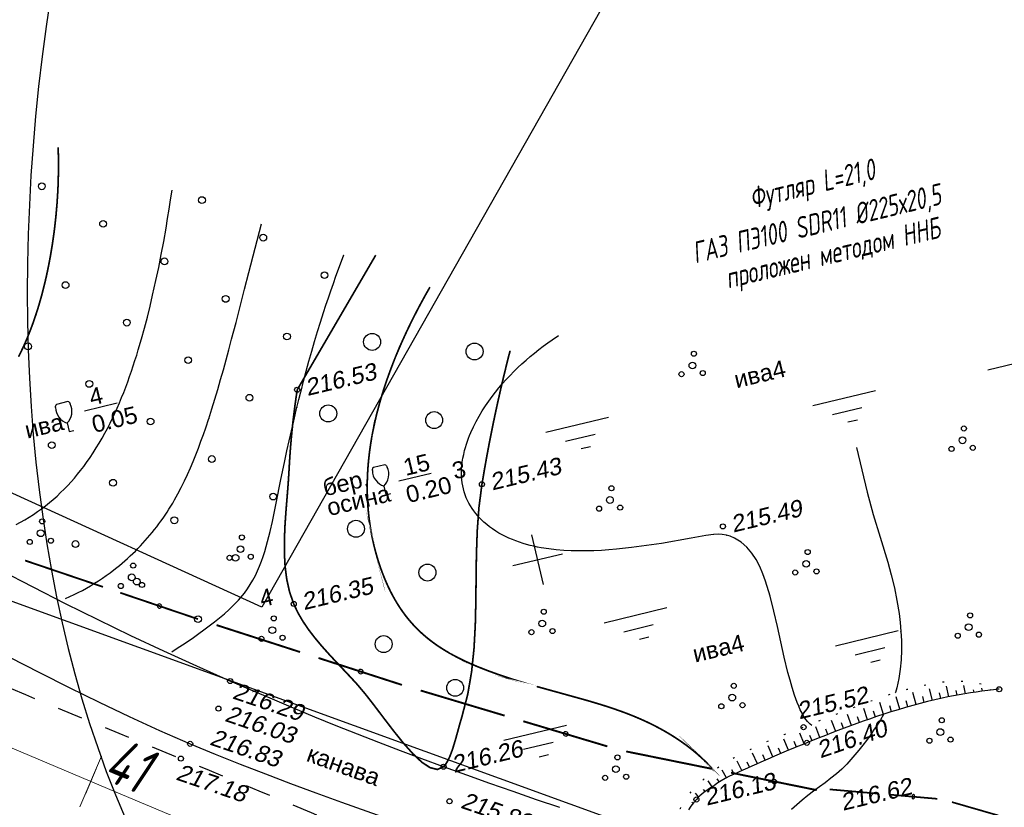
# Model space of a CAD drawing. Header units: millimetres. Extents: x -10 to 1169, y 1 to 1686.
# Tile 18 of 224: x 294 to 352, y 140 to 186. Entities that reach past the tile are written whole.
import ezdxf
from ezdxf.enums import TextEntityAlignment as Align

# ---------------------------------------------------------------- set-up
doc = ezdxf.new("R2010")
doc.units = ezdxf.units.MM
for name, pattern in [('ADOT1', [1, 0, -1]), ('AHIDDEN1', [2, 0.5, -1.5]), ('AHIDDEN2', [3, 1.5, -1.5]), ('PHANTOM2', [1.25, 0.625, -0.125, 0.125, -0.125, 0.125, -0.125])]:
    doc.linetypes.add(name, pattern=pattern)
for name, color, linetype in [('CONTURS', 7, 'Continuous'), ('COORDS', 7, 'Continuous'), ('GPR_PICK', 7, 'Continuous'), ('IZOLINES', 32, 'Continuous'), ('PDIGIT', 170, 'Continuous'), ('PICKETS', 7, 'Continuous'), ('ОБЪЕКТЫ_АВТОДОРОГ', 7, 'Continuous'), ('УЧАСТКИ', 7, 'Continuous')]:
    doc.layers.add(name, color=color, linetype=linetype)
doc.styles.add('GPR', font='isocpeui.ttf', dxfattribs={"width": 0.8})
doc.styles.get("Standard").update_dxf_attribs({"font": 'arial.ttf'})

# ---------------------------------------------------------------- blocks, each defined once
blk = doc.blocks.new('394')
at = {"layer": 'CONTURS', "color": 7, "linetype": 'Continuous'}
for centre, radius in [((0.5222157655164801, 1.348219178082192), 0.3), ((0.029840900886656, 0.0364383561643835), 0.4), ((-1.462204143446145, -0.6558904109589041), 0.3), ((0.9996701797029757, -1.111369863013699), 0.3)]:
    blk.add_circle(centre, radius, dxfattribs=at)
blk = doc.blocks.new('133')
at = {"layer": 'CONTURS', "color": 7, "linetype": 'Continuous', "const_width": 0.2}
for points in [[(-11, 0), (-2, 0)], [(0, 0), (9, 0)]]:
    blk.add_lwpolyline(points, dxfattribs=at)
at = {"layer": 'CONTURS', "color": 7, "linetype": 'Continuous', "const_width": 0.5}
blk.add_lwpolyline([(-6.791280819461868, -0.0028738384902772, 1), (-6.291280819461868, -0.0028738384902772, 1)], format="xyb", close=True, dxfattribs=at)
blk = doc.blocks.new('373')
at = {"layer": 'CONTURS'}
blk.add_circle((0, 0), 0.4, dxfattribs=at)
blk = doc.blocks.new('390_2')
at = {"layer": 'CONTURS', "color": 7}
for p, q in [((0.6991505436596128, 3.473176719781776), (-0.6905651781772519, 3.473176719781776)), ((0.0023088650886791, 1.057788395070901), (0.0023088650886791, 0.0293004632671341)), ((0.0176911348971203, -0.0024620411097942), (0.5792057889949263, -0.0024620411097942))]:
    blk.add_line(p, q, dxfattribs=at)
at = {"layer": 'CONTURS', "color": 7, "linetype": 'Continuous'}
for centre, radius, start, end in [((1.008602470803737, 2.722503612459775), 1.954260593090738, 167.2458957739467, 239.3760234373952), ((-19.93655262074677, 7.463485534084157), 19.5207581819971, 347.245895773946, 347.6983439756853), ((-0.6490946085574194, 3.257555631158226), 0.2199581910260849, 101.9407673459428, 167.6983439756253), ((-0.6905651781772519, 3.453655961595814), 0.0195207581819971, 90, 101.9407673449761), ((-1.008911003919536, 2.722503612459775), 1.954260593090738, 300.6239765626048, 12.75410422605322), ((0.6487860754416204, 3.257555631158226), 0.2199581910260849, 12.30165602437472, 76.96725551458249), ((19.93624408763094, 7.463485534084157), 19.5207581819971, 192.3016560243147, 192.7541042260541)]:
    blk.add_arc(centre, radius, start, end, dxfattribs=at)
blk = doc.blocks.new('372')
at = {"layer": 'CONTURS'}
blk.add_circle((0, 0), 1, dxfattribs=at)
blk = doc.blocks.new('пкк')
at = {"layer": 'ОБЪЕКТЫ_АВТОДОРОГ', "lineweight": 15, "ltscale": 200}
blk.add_line((-0.0110175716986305, -0.8223418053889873), (-0.0083168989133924, 0.8046021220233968), dxfattribs=at)
blk = doc.blocks.new('пк')
at = {"layer": 'ОБЪЕКТЫ_АВТОДОРОГ', "linetype": 'Continuous', "lineweight": 25, "xscale": 2, "yscale": 2, "zscale": 2}
blk.add_blockref('пкк', (0.0027216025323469, 0.0077388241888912), dxfattribs=at)

msp = doc.modelspace()

# ---------------------------------------------------------------- linework, layer by layer
at = {"layer": 'CONTURS', "lineweight": -2}
for p, q in [((348.1396962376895, 145.896224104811), (347.9710635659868, 146.5827988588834)), ((349.1168575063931, 146.1086222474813), (348.9782753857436, 146.7397619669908)), ((349.6087600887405, 146.1981930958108), (349.5500237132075, 146.4752306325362)), ((350.1006626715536, 146.2877639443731), (350.0042992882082, 146.764774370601)), ((350.5951454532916, 146.3617798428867), (350.5617185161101, 146.5265561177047)), ((351.089628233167, 146.4357957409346), (351.0522838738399, 146.617890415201)), ((351.5861872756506, 146.4942886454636), (351.5768511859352, 146.5398123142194)), ((352.0827463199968, 146.5527815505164), (352.0827463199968, 146.5527815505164)), ((346.2104188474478, 145.3700804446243), (345.9948868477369, 146.097355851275)), ((347.171061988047, 145.6478216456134), (346.977612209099, 146.359354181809)), ((347.6553791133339, 145.7720228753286), (347.5648584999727, 146.1215496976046)), ((348.6282768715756, 146.0024231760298), (348.5514731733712, 146.3318517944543)), ((344.3073204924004, 144.7553100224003), (344.0817709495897, 145.4189580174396)), ((345.2563839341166, 145.0703870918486), (345.0326163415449, 145.770917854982)), ((345.7334013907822, 145.2202337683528), (345.6235764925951, 145.5771853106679)), ((346.6907404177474, 145.5089510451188), (346.5884949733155, 145.8686530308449)), ((343.3647744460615, 144.4212674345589), (343.1314229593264, 145.0687177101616)), ((343.8360474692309, 144.5882887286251), (343.7213222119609, 144.9160632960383)), ((344.7818522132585, 144.9128485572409), (344.6695229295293, 145.2538932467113)), ((341.4995353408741, 143.6996929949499), (341.2501816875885, 144.3322235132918)), ((341.9646090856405, 143.883283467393), (341.8417580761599, 144.2008607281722)), ((342.4296828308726, 144.0668739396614), (342.1876324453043, 144.7046524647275)), ((342.8972286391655, 144.2440706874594), (342.7783781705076, 144.5653778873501)), ((339.6455583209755, 142.949525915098), (339.372549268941, 143.5986308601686)), ((340.5718277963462, 143.3263854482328), (340.3143347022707, 143.9594460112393)), ((341.0356815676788, 143.513039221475), (340.9089698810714, 143.8294369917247)), ((338.7238849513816, 142.5615695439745), (338.4353272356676, 143.2185994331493)), ((339.1847216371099, 142.7555477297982), (339.0443299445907, 143.0820814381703)), ((340.1086930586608, 143.1379556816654), (339.976067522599, 143.4584970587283)), ((337.8095542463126, 142.1566030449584), (337.5201681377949, 142.7832663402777)), ((338.2667195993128, 142.3590862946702), (338.1222336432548, 142.6800095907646)), ((336.8931287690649, 141.7563989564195), (336.6168761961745, 142.3130462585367)), ((337.3513415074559, 141.9565010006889), (337.2099318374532, 142.2523286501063)), ((335.5672921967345, 141.0588529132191), (335.4431273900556, 141.2598339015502)), ((335.9928897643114, 141.321258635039), (335.7314283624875, 141.7827151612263)), ((336.4430092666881, 141.5388287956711), (336.3085807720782, 141.7933547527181)), ((335.1416946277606, 140.7964471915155), (334.9064968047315, 141.13891461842)), ((334.3479957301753, 140.1889359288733), (334.149081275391, 140.4097857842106)), ((334.7448451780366, 140.4926915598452), (334.6363171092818, 140.6335208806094)), ((334.0399507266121, 139.7952539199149), (333.9396756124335, 139.8892352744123))]:
    msp.add_line(p, q, dxfattribs=at)
at = {"layer": 'CONTURS', "linetype": 'AHIDDEN1', "const_width": 0.1}
msp.add_lwpolyline([(310.641859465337, 164.2306022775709), (315.2786630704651, 172.1808990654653)], dxfattribs=at)
at = {"layer": 'CONTURS', "linetype": 'AHIDDEN1', "const_width": 0.1, "flags": 128}
msp.add_lwpolyline([(310.641859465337, 164.2306022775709), (310.5721710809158, 163.7594196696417), (310.5073064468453, 163.2880762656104), (310.447265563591, 162.8165720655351), (310.3920484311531, 162.3449070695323), (310.3416550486, 161.8730812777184), (310.2960854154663, 161.4010946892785), (310.2553395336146, 160.9289473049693), (310.2194174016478, 160.4566391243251), (310.1883190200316, 159.984170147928), (310.162044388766, 159.5115403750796), (310.1112928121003, 158.7123670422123), (310.0466298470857, 157.8989398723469), (309.9797925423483, 157.0771751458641), (309.9225179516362, 156.2529891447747), (309.8865431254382, 155.4322981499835), (309.8836051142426, 154.6210184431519), (309.9254409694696, 153.8250663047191), (310.023787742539, 153.0503580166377), (310.1903824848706, 152.3028098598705), (310.4369622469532, 151.5883381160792), (310.6847222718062, 151.066219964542), (310.9803282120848, 150.5594121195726), (311.3163656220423, 150.0661494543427), (311.685420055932, 149.5846668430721), (312.0800770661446, 149.1131991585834), (312.4929222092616, 148.6499812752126), (312.9165410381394, 148.1932480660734), (313.3435191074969, 147.7412344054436), (313.7664419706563, 147.292175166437), (314.177895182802, 146.8443052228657), (314.6728183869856, 146.2568162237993), (315.2071625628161, 145.5703040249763), (315.7674380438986, 144.830306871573), (316.3401551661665, 144.0823630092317), (316.911824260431, 143.3720106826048), (317.4689556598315, 142.744788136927), (317.9980596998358, 142.246233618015), (318.4856467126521, 141.9218853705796), (318.9182270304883, 141.817281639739), (319.2823109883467, 141.9779606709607), (319.4213664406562, 142.1446945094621), (319.5500846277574, 142.3644060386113), (319.6697591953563, 142.6278643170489), (319.7816837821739, 142.9258384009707), (319.8871520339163, 143.2490973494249), (319.987457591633, 143.5884102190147), (320.0838940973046, 143.934546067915), (320.1777551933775, 144.2782739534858), (320.2703345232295, 144.6103629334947), (320.3629257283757, 144.9215820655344), (320.7072221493, 146.2437479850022), (320.9381441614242, 147.5900497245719), (321.0793882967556, 148.9556823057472), (321.1546510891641, 150.335840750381), (321.1876290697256, 151.7257200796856), (321.2020187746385, 153.1205153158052), (321.2215167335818, 154.5154214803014), (321.2698194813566, 155.9056335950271), (321.3706235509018, 157.2863466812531), (321.5476254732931, 158.6527557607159), (321.6816051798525, 159.4461531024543), (321.8227339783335, 160.2384929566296), (321.9710118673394, 161.0297753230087), (322.1264388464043, 161.8200002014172), (322.289014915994, 162.609167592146), (322.4587400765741, 163.3972774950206), (322.6356143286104, 164.1843299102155), (322.8196376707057, 164.970324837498), (323.0108101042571, 165.7552622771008), (323.2091316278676, 166.5391422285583)], dxfattribs=at)
at = {"layer": 'CONTURS', "color": 3}
for points in [[(351.4021375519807, 165.4148133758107), (355.093330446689, 166.3011453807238)], [(341.0807156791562, 163.3045227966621), (344.7719085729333, 164.1908548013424)], [(342.2396043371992, 162.7729855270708), (343.9807234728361, 163.1910643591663)], [(325.3270247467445, 161.7303022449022), (329.0182176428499, 162.6166342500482)], [(343.1561350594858, 162.3304861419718), (343.713285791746, 162.4642695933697)], [(326.4859134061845, 161.1987649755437), (328.2270325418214, 161.6168438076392)], [(327.4024441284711, 160.7562655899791), (327.9595948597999, 160.8900490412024)], [(328.7645266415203, 150.4821770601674), (332.4557195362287, 151.3685090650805)], [(329.9234153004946, 149.9506397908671), (331.6645344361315, 150.3687186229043)], [(342.4232639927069, 149.1239099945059), (346.1144568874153, 150.010241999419)], [(330.8399460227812, 149.5081404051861), (331.3970967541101, 149.6419238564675)], [(343.5821526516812, 148.5923727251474), (345.323271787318, 149.0104515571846)], [(344.4986833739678, 148.1498733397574), (345.0558341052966, 148.2836567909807)], [(322.8446084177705, 143.5392415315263), (326.5358013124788, 144.4255735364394)], [(324.0034970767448, 143.0077042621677), (325.7446162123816, 143.4257830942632)], [(324.9200277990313, 142.5652048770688), (325.4771785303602, 142.6989883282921)]]:
    msp.add_lwpolyline(points, dxfattribs=at)
at = {"layer": 'CONTURS'}
for points in [[(298.0938656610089, 162.9944154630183), (300.0088056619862, 163.4542322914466)], [(316.6415343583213, 158.8536323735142), (318.5564743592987, 159.3134492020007)]]:
    msp.add_lwpolyline(points, dxfattribs=at)
at = {"layer": 'CONTURS', "linetype": 'Continuous', "flags": 128}
for points in [[(326.1370726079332, 139.5692210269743), (324.7588715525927, 140.0323764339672), (323.3850256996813, 140.5093940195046), (322.0148042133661, 140.9957078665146), (320.6474762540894, 141.486752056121), (319.2823109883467, 141.9779606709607), (318.0074334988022, 142.4416303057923), (316.7358162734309, 142.9158557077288), (315.4675131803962, 143.4001715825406), (314.2025780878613, 143.8941126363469), (312.9410648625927, 144.3972135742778), (311.6830273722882, 144.909009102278), (310.4285194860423, 145.429033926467), (309.1775950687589, 145.9568227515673), (307.9303079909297, 146.491910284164), (306.6867121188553, 147.0338312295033), (304.7246788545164, 147.907155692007), (302.7715880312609, 148.800341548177), (300.8274396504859, 149.7133887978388), (298.8922337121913, 150.6462974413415), (296.9659702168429, 151.5990674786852), (295.048649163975, 152.5716989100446), (293.1402705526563, 153.5641917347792)], [(293.6678619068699, 148.4382382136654), (295.4276589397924, 147.5483619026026), (297.1889564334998, 146.6622505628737), (298.9555454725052, 145.7886844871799), (300.7312171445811, 144.9364439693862), (302.5197625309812, 144.1143093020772), (304.3249727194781, 143.331060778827), (305.7974323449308, 142.7239240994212), (307.2770435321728, 142.1328244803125), (308.7629357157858, 141.556052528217), (310.2542383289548, 140.9918988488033), (311.7500808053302, 140.4386540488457), (313.2495925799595, 139.8946087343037), (314.7519030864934, 139.358053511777), (316.2561417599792, 138.8272789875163), (317.7614380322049, 138.3005757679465), (319.2669213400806, 137.7762344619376)], [(352.0827463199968, 146.5527815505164), (351.7425418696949, 146.5162863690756), (351.4031275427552, 146.4762114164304), (351.0645033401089, 146.4325566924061), (350.7266692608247, 146.3853221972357), (350.3896253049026, 146.3345079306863), (350.0533714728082, 146.2801138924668), (349.7179077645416, 146.2221400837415), (349.3832341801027, 146.1605865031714), (349.0493507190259, 146.095453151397), (348.7162573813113, 146.0267400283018), (348.2804263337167, 145.9300759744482), (347.8460256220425, 145.8255832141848), (347.41302528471, 145.7139753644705), (346.9813953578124, 145.5959660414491), (346.5511058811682, 145.4722688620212), (346.1221268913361, 145.3435974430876), (345.6944284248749, 145.2106654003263), (345.2679805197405, 145.0741863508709), (344.8427532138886, 144.934873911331), (344.4187165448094, 144.7934416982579), (344.0452570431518, 144.6656038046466), (343.6730625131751, 144.5337618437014), (343.3020125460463, 144.3983655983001), (342.9319867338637, 144.2598648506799), (342.5628646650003, 144.1187093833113), (342.1945259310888, 143.9753489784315), (341.8268501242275, 143.8302334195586), (341.4597168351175, 143.683812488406), (341.0930056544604, 143.536535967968), (340.7265961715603, 143.3888536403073), (340.4541298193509, 143.2788797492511), (340.1817307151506, 143.1685960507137), (339.9095081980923, 143.0577902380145), (339.6375716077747, 142.9462500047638), (339.3660302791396, 142.8337630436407), (339.094993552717, 142.7201170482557), (338.8245707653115, 142.6050997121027), (338.5548712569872, 142.488498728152), (338.2860043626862, 142.3701017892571), (338.0180794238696, 142.2496965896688), (337.7538900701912, 142.1317524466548), (337.4880077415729, 142.0158661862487), (337.2214427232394, 141.9005286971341), (336.9552053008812, 141.7842308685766), (336.6903057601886, 141.6654635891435), (336.4277543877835, 141.5427177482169), (336.1685614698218, 141.4144842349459), (335.9137372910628, 141.2792539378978), (335.6642921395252, 141.1355177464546), (335.4212362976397, 140.9817665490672), (335.2931012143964, 140.8969233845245), (335.163887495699, 140.8113393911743), (335.0345453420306, 140.7245462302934), (334.9060249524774, 140.636075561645), (334.7792765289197, 140.5454590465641), (334.6552502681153, 140.4522283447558), (334.5348963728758, 140.3559151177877), (334.4191650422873, 140.2560510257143), (334.3090064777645, 140.1521677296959), (334.2053708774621, 140.0437968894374), (334.0388094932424, 139.8472023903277), (333.8851198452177, 139.6404597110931), (333.7443019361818, 139.4235688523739)]]:
    msp.add_lwpolyline(points, dxfattribs=at)
at = {"layer": 'CONTURS', "linetype": 'AHIDDEN2', "flags": 128}
msp.add_lwpolyline([(285.4561162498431, 150.0738516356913), (287.2836136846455, 149.3015570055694), (289.1121087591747, 148.5317051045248), (290.9416014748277, 147.7642959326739), (292.772091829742, 146.9993294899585), (294.60357982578, 146.2368057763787), (296.4360654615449, 145.4767247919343), (298.2695487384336, 144.7190865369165), (300.1040296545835, 143.9638910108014), (301.9395082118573, 143.2111382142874), (303.7759844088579, 142.4608281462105), (305.3141327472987, 141.8291246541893), (306.8504774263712, 141.191645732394), (308.3860917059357, 140.5516017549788), (309.9220488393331, 139.9122030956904), (311.4594220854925, 139.2766601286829), (312.9992847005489, 138.6481832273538), (314.5427099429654, 138.0299827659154), (316.0907710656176, 137.4252691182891), (317.6445413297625, 136.8372526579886), (319.2050939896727, 136.2691437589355), (321.5923016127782, 135.4399655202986), (323.9927982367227, 134.6458354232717), (326.4051330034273, 133.8840517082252), (328.8278550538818, 133.1519126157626), (331.2595135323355, 132.4467163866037), (333.6986575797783, 131.765761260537), (336.1438363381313, 131.1063454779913), (338.5935989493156, 130.4657672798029), (341.0464945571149, 129.841324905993), (343.5010723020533, 129.2303165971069), (344.78646080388, 128.915936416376), (346.0734010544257, 128.6063309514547), (347.361822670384, 128.3017701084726), (348.651655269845, 128.0025237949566), (349.9428284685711, 127.7088619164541), (351.2352718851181, 127.4210543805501), (352.5289151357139, 127.1393710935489), (353.8236878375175, 126.8640819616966), (355.1195196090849, 126.5954568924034), (356.4163400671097, 126.33376579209), (359.3818526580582, 125.767698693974), (362.3560999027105, 125.2448028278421), (365.3379120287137, 124.760649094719), (368.3261192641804, 124.3108083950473), (371.3195518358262, 123.890851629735), (374.3170399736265, 123.4963496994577), (377.3174139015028, 123.1228735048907), (380.3195038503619, 122.7659939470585), (383.3221400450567, 122.4212819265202), (386.3241527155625, 122.0843083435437), (388.3333925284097, 121.8644224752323), (390.3435757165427, 121.6526325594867), (392.3547022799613, 121.4489385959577), (394.3667722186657, 121.2533405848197), (396.3797855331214, 121.0658385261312), (398.3937422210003, 120.8864324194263), (400.4086422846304, 120.7151222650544), (402.4244857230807, 120.5519080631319), (404.4412725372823, 120.3967898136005), (406.4590027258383, 120.2497675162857)], dxfattribs=at)
at = {"layer": 'CONTURS', "linetype": 'ADOT1', "flags": 128}
msp.add_lwpolyline([(352.0827463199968, 146.5527815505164), (351.8849091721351, 146.6216389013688), (351.6868399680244, 146.6851752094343), (351.4885387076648, 146.7433904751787), (351.2900053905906, 146.7962846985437), (351.0912400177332, 146.8438578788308), (350.8922425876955, 146.886110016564), (350.6930131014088, 146.9230411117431), (350.4935515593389, 146.9546511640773), (350.2938579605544, 146.9809401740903), (350.0939323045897, 147.0019081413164), (349.7486712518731, 147.0215512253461), (349.40111161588, 147.0193004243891), (349.0519446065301, 146.9977998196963), (348.7018614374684, 146.9596934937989), (348.3515533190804, 146.9076255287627), (348.0017114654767, 146.8442400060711), (347.6530270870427, 146.7721810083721), (347.3061913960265, 146.694092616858), (346.9618956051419, 146.6126189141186), (346.6208309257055, 146.5304039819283), (346.3248346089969, 146.4544043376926), (346.0306305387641, 146.3702725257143), (345.7379821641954, 146.2792238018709), (345.4466529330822, 146.1824734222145), (345.1564062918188, 146.0812366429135), (344.8670056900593, 145.9767287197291), (344.5782145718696, 145.8701649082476), (344.2897963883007, 145.7627604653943), (344.00151458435, 145.655730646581), (343.7131326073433, 145.550290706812), (343.3927594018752, 145.4332158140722), (343.0731553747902, 145.3139737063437), (342.7542302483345, 145.1928331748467), (342.435893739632, 145.0700630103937), (342.1180555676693, 144.9459320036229), (341.8006254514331, 144.8207089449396), (341.4835131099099, 144.6946626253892), (341.1666282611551, 144.5680618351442), (340.8498806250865, 144.4411753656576), (340.5331799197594, 144.3142720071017), (340.2426119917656, 144.1996835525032), (339.9508545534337, 144.0872276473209), (339.6585098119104, 143.9757592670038), (339.3661799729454, 143.8641333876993), (339.0744672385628, 143.7512049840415), (338.7839738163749, 143.6358290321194), (338.4953019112, 143.5168605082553), (338.2090537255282, 143.3931543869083), (337.9258314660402, 143.2635656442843), (337.6462373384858, 143.1269492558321), (337.3441146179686, 142.9742202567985), (337.0404748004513, 142.819614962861), (336.7370866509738, 142.6617456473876), (336.4357189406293, 142.4992245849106), (336.1381404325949, 142.3306640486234), (335.8461198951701, 142.1546763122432), (335.5614260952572, 141.9698736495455), (335.2858278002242, 141.7748683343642), (335.0210937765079, 141.5682726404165), (334.7689927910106, 141.3486988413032), (334.5917738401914, 141.1856812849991), (334.4110661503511, 141.0185639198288), (334.2302083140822, 140.8469929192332), (334.0525389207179, 140.6706144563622), (333.8813965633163, 140.4890747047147), (333.7201198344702, 140.3020198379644), (333.5720473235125, 140.109096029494), (333.4405176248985, 139.9099494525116), (333.3288693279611, 139.7042262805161), (333.2404410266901, 139.4915726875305), (333.1861320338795, 139.3212156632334), (333.1411926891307, 139.1471515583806), (333.1056229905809, 138.9693803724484), (333.0794229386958, 138.7879021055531), (333.062592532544, 138.6027167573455), (333.055131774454, 138.4138243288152), (333.0570406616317, 138.2212248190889), (333.0683191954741, 138.0249182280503), (333.0889673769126, 137.8249045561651), (333.1189852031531, 137.6211838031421)], dxfattribs=at)
at = {"layer": 'CONTURS', "lineweight": 30}
for major_axis, ratio, start_param, end_param in [((-25.18361450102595, -75.93277000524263), 0.5999999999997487, 4.213823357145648, 8.723935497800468), ((-35.02109999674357, -104.2761840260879), 0.7090909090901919, 5.848673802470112, 8.453440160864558), ((-51.52544648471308, -151.4764944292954), 0.7999999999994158, 6.472436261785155, 7.940144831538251)]:
    msp.add_ellipse((346.7710141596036, 193.6152423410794), major_axis=major_axis, ratio=ratio, start_param=start_param, end_param=end_param, dxfattribs=at)
at = {"layer": 'COORDS', "lineweight": -2}
for p, q in [((325.1889570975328, 152.7436237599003), (324.4885051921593, 155.660705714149)), ((323.3801901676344, 153.8519387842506), (326.2972721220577, 154.5523906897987))]:
    msp.add_line(p, q, dxfattribs=at)
at = {"layer": 'IZOLINES', "const_width": 0.1000000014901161}
for points in [[(294.1930974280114, 166.1835150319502), (294.3272354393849, 166.4515657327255), (294.4558724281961, 166.722249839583), (294.5792196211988, 166.9953404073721), (294.6974786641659, 167.270632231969), (294.8108415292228, 167.547939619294), (294.9194904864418, 167.8270943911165), (295.0235981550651, 168.1079441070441), (295.1233276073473, 168.3903504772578), (295.2188325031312, 168.6741879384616), (295.3102572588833, 168.9593423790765), (295.3977372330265, 169.2457099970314), (295.5613413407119, 169.8216365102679), (295.7105589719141, 170.4013217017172), (295.8461761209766, 170.9842191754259), (295.9688497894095, 171.5698700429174), (296.0791170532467, 172.1578850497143), (296.1774009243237, 172.7479302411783), (296.2640156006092, 173.3397147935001), (296.3391711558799, 173.9329804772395), (296.4029778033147, 174.5274923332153), (296.4624023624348, 175.2132571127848), (296.462775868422, 175.2182296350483), (296.4627759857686, 175.2182311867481), (296.4627762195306, 175.2182342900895), (296.4627766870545, 175.2182404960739), (296.4625309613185, 175.2184210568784), (296.4954249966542, 175.7011521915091), (296.5204810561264, 176.184308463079), (296.537829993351, 176.6677561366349), (296.5476059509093, 177.1785949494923), (296.5476292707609, 177.1809069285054), (296.5476292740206, 177.1809073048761), (296.5476292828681, 177.180908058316), (296.5476292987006, 177.1809095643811), (296.5478269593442, 177.1808013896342), (296.5466381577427, 177.8554784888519), (296.5399301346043, 178.1974408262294), (296.5288301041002, 178.5418463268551), (296.5287942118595, 178.5427703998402)], [(335.2410160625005, 141.7398977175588), (335.2299158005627, 141.7535094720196), (335.0441132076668, 141.9650862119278), (334.8511994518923, 142.1700377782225), (334.6518082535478, 142.3685459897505), (334.4473292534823, 142.5600871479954), (334.449605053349, 142.5577076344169), (334.2267960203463, 142.7548591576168), (333.9983516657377, 142.9453183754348), (333.7648814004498, 143.1294570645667), (333.5267764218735, 143.3074436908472), (333.2843729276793, 143.4794166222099), (333.0379640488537, 143.6454897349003), (332.7878104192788, 143.8057594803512), (332.5341490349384, 143.9603124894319), (332.2772003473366, 144.1092330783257), (332.0171736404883, 144.2526102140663), (331.7542708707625, 144.3905436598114), (331.4886891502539, 144.523149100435), (331.2206220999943, 144.650562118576), (330.9502603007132, 144.7729409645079), (330.6777910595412, 144.8904681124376), (330.4033977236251, 145.0033506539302), (330.1272587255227, 145.1118196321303), (329.8495465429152, 145.2161284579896), (329.2901325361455, 145.4133527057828), (328.7263545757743, 145.5974073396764), (328.1592839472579, 145.7708416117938), (327.5898563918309, 145.9362579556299), (326.4471085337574, 146.2531677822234), (324.7819155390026, 146.7138272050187), (324.7856118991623, 146.7129078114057), (324.2015770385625, 146.8824512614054), (323.6196584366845, 147.0589862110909), (323.0404755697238, 147.2441035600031), (322.4648007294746, 147.4395883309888), (321.8936006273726, 147.6474229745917), (321.3281387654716, 147.8699111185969), (321.0480184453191, 147.9874978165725), (320.769971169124, 148.1098175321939), (320.4942892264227, 148.2372770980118), (320.1567776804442, 148.4028374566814), (320.1552520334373, 148.4036106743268), (320.1522019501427, 148.4051594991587), (320.1551649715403, 148.4029676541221), (319.9010207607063, 148.5362126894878), (319.6498013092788, 148.6747646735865), (319.4021981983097, 148.8195377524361), (319.1586531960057, 148.9708816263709), (318.9196377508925, 149.1291124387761), (318.6856448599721, 149.2944984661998), (318.4571778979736, 149.4672460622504), (318.2347364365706, 149.6474868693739), (318.0187996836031, 149.8352676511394), (317.8098086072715, 150.0305440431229), (317.6081483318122, 150.2331792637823), (317.4141325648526, 150.4429482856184), (317.2279918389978, 150.6595473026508), (317.0498669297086, 150.8826076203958), (316.8798081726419, 151.1117125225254), (316.7177806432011, 151.3464153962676), (316.5636744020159, 151.5862574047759), (316.4173184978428, 151.830783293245), (316.2784971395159, 152.0795543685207), (316.1469664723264, 152.3321581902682), (316.0224705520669, 152.5882149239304), (315.9047554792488, 152.84738065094), (315.7935809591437, 153.1093480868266), (315.6887289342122, 153.373845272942), (315.5900091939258, 153.640632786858), (315.4972621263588, 153.9094999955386), (315.410358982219, 154.1802608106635), (315.3388656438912, 154.4191792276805), (315.2712186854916, 154.6612593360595), (315.2710319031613, 154.6619518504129), (315.2706585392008, 154.6633369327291), (315.2709687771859, 154.6619117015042), (315.2032021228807, 154.9235901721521), (315.1404222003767, 155.186470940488), (315.0826752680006, 155.4504651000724), (315.0299457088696, 155.7154698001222), (314.9822219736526, 155.9813849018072), (314.9394937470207, 156.2481121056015), (314.9017496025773, 156.5155544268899), (314.8689751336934, 156.783615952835), (314.8411515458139, 157.0522018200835), (314.8182546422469, 157.3212183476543), (314.8002541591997, 157.5905732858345), (314.7871133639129, 157.86017612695), (314.778788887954, 158.1299384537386), (314.7752307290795, 158.3997743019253), (314.7763823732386, 158.6696005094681), (314.7821810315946, 158.9393370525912), (314.7925579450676, 159.2089073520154), (314.8074387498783, 159.4782385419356), (314.8267439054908, 159.7472617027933), (314.8503891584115, 160.0159120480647), (314.8782860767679, 160.2841290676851), (314.9103426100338, 160.5518566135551), (314.9464637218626, 160.8190429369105), (314.986552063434, 161.0856406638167), (315.0305086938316, 161.3516067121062), (315.078233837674, 161.6169021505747), (315.1396506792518, 161.9309544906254), (315.1396359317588, 161.9301763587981), (315.2255440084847, 162.3313989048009), (315.3192099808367, 162.7296720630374), (315.3193291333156, 162.7293417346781), (315.38007282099, 162.9717468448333), (315.4437409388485, 163.2133881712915), (315.5100768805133, 163.4542991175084), (315.579015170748, 163.6944671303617), (315.6504931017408, 163.9338808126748), (315.7244506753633, 164.1725297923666), (315.8008304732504, 164.4104046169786), (315.9606258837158, 164.8837617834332), (316.1294652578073, 165.3538983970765), (316.3069619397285, 165.8207692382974), (316.4337766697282, 166.1397133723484), (316.5641365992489, 166.4564694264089), (316.5641025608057, 166.4562674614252), (316.7741443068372, 166.9459572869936), (316.9927539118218, 167.4318182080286), (317.2195195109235, 167.9138660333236), (317.454090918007, 168.392107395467), (317.6961361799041, 168.8665567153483), (317.9453413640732, 169.337234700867), (318.2014103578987, 169.8041669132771), (318.4760509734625, 170.2881686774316), (318.4763878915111, 170.2887519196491)]]:
    msp.add_lwpolyline(points, dxfattribs=at)
at = {"layer": 'IZOLINES'}
for points in [[(294.0475064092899, 156.2836551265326), (294.3097693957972, 156.419498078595), (294.5677823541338, 156.5630507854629), (294.8213913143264, 156.7140648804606), (295.0704583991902, 156.8722889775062), (295.3148614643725, 157.0374699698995), (295.5544936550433, 157.2093542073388), (295.7892629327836, 157.3876885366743), (296.0190915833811, 157.5722211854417), (296.243915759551, 157.7627025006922), (296.4636850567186, 157.9588855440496), (296.6783621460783, 158.1605265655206), (296.8879224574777, 158.3673853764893), (297.0923539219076, 158.5792256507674), (297.2916567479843, 158.7958151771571), (297.4858432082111, 159.0169260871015), (297.6749374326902, 159.2423350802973), (297.8589751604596, 159.4718236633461), (298.0380034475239, 159.7051784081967), (298.2120802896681, 159.9421912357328), (298.4225088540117, 160.2428388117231), (298.4198753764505, 160.2381433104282), (298.6041687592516, 160.5156351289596), (298.7828368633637, 160.7967158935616), (298.9556341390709, 161.0813831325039), (299.122717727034, 161.3693860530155), (299.2842548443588, 161.6604859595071), (299.4404208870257, 161.954456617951), (299.5913975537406, 162.2510844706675), (299.7373709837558, 162.5501687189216), (299.8785299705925, 162.8515212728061), (300.0150642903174, 163.1549665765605), (300.1471631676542, 163.4603413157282), (300.2750139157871, 163.7674940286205), (300.3988007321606, 164.0762846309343), (300.5187037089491, 164.3865838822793), (300.6348979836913, 164.6982728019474), (300.7475530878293, 165.0112420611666), (300.856832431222, 165.3253913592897), (300.9628929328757, 165.6406288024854), (301.0658847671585, 165.9568702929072), (301.1659512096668, 166.2740389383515), (301.2632285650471, 166.592064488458), (301.4499174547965, 167.230402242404), (301.626905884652, 167.8714429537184), (301.7950401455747, 168.5148177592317), (301.9550612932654, 169.1602207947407), (302.1076102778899, 169.8073989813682), (302.2071912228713, 170.2476387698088), (302.3042051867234, 170.6907546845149), (302.3043615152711, 170.6914806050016), (302.3042943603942, 170.6915326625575), (302.4644945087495, 171.455560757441), (302.6164327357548, 172.2212424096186), (302.7605807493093, 172.9883993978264), (302.9004500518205, 173.7757034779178), (302.9006743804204, 173.7770048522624), (302.900632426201, 173.7770274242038), (302.9947407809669, 174.3335978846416), (303.0849709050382, 174.8908001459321), (303.1713628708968, 175.4486002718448), (303.2547340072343, 176.0128298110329), (303.2547967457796, 176.0132653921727)], [(296.9636443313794, 151.9044952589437), (297.2170053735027, 152.0176119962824), (297.4679378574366, 152.1359012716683), (297.7161843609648, 152.2596187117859), (297.9616602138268, 152.388643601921), (298.2042860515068, 152.5228546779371), (298.4439870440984, 152.66213146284), (298.6806919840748, 152.8063555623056), (298.9143322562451, 152.9554118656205), (299.1448407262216, 153.1091896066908), (299.3721506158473, 153.2675832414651), (299.5961943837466, 153.4304930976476), (299.8169026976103, 153.5978257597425), (299.9847257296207, 153.729787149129), (300.1474288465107, 153.8617660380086), (300.146144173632, 153.86105609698), (300.3088304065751, 153.9967649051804), (300.4692494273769, 154.1351184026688), (300.6275359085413, 154.275879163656), (300.7836510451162, 154.4190171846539), (300.9375550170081, 154.5645032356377), (301.0892072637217, 154.7123084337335), (301.2385668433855, 154.8624037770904), (301.3855928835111, 155.0147596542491), (301.5302451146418, 155.1693453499), (301.6724844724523, 155.3261285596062), (301.8122737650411, 155.4850749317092), (301.9495783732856, 155.6461476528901), (302.0843669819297, 155.8093070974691), (302.2166123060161, 155.974510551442), (302.3462917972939, 156.1417120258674), (302.473388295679, 156.3108621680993), (302.5978906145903, 156.4819082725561), (302.7197940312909, 156.6547943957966), (302.8391006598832, 156.829461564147), (302.9558197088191, 157.00584807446), (303.0699675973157, 157.1838898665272), (303.1815679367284, 157.3635209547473), (303.2906513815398, 157.5446739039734), (303.3972553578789, 157.7272803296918), (303.6031784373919, 158.0965277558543), (303.7997640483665, 158.4707235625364), (303.9875105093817, 158.8493402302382), (304.1669698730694, 159.2318772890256), (304.3387267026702, 159.6178696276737), (304.5033787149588, 160.0068924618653), (304.6615201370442, 160.3985634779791), (304.8137282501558, 160.7925427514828), (304.9605531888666, 161.1885310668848), (305.1025107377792, 161.5862672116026), (305.2400777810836, 161.9855246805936), (305.4197173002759, 162.5269725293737), (305.4188666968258, 162.5244485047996), (305.6023215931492, 163.0999444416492), (305.7796871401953, 163.6773232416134), (305.9518212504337, 164.256266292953), (306.1194393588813, 164.8365204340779), (306.2831745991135, 165.4178730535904), (306.4436071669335, 166.0001392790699), (306.6012827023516, 166.5831537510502), (306.7729248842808, 167.2280678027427), (306.7730656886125, 167.2286007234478), (306.7729258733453, 167.2287090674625), (307.0298841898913, 168.208900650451), (307.5361095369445, 170.1712752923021), (307.7892198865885, 171.1577301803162), (307.7892283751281, 171.1577632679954), (307.7892453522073, 171.1578294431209), (307.7896277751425, 171.1575492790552), (308.5274386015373, 174.0304242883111)], [(303.2319902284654, 148.7644362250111), (303.5558016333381, 148.971123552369), (303.8770482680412, 149.1817345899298), (304.1957941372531, 149.396079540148), (304.5122028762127, 149.6138317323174), (304.8262770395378, 149.834909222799), (305.1378042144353, 150.0595264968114), (305.4463140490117, 150.2882212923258), (305.7510485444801, 150.5218490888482), (306.0509434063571, 150.7615446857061), (306.3446167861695, 151.0086547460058), (306.6303651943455, 151.2646447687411), (306.9061749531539, 151.530979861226), (307.0396947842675, 151.668491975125), (307.1698878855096, 151.8090996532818), (307.2964511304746, 151.9529189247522), (307.4131539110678, 152.0927275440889), (307.5238739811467, 152.2327191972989), (307.52287532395, 152.2319116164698), (307.7039011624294, 152.4784743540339), (307.8724345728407, 152.7334120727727), (308.0282698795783, 152.9959915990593), (308.1714398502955, 153.2654067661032), (308.3024505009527, 153.5407054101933), (308.4221866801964, 153.8209053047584), (308.5317692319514, 154.105087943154), (308.6324139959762, 154.3924528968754), (308.7253249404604, 154.6823353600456), (308.8116290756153, 154.9741995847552), (308.8923455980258, 155.2676209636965), (308.9683775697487, 155.5622652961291), (309.0405161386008, 155.8578695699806), (309.1757715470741, 156.4511288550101), (309.3026240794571, 157.0462109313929), (309.4244945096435, 157.6423240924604), (309.6631442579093, 158.8355787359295), (309.9062084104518, 160.0279152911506), (310.0322082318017, 160.6231467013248), (310.1621252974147, 161.2175239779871), (310.2963755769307, 161.8109242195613), (310.4351576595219, 162.403266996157), (310.6291466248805, 163.1994343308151), (310.6248914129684, 163.1836647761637), (310.7427752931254, 163.6515636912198), (310.8619691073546, 164.1182187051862), (310.8616788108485, 164.118173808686), (310.8718677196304, 164.1567967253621), (310.8715610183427, 164.1568782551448), (311.0234558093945, 164.7444559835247), (311.1781638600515, 165.3312891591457), (311.3371726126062, 165.9169572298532), (311.5009797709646, 166.5012845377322), (311.6698309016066, 167.0841561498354), (311.8438324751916, 167.6654922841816), (312.0188997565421, 168.2321661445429), (312.1984096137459, 168.7958805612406), (312.1982958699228, 168.7954259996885), (312.3384803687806, 169.2245655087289), (312.4814407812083, 169.6527810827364), (312.6270930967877, 170.0800816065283), (312.7753776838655, 170.5064691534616), (312.9262307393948, 170.9319484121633), (313.0795854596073, 171.3565263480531), (313.3926275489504, 172.2006406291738), (313.3926290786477, 172.2006444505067)], [(341.0240364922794, 144.4094086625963), (340.9324744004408, 144.4832831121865), (340.8458250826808, 144.5625291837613), (340.7653384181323, 144.6477034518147), (340.6910893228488, 144.7381174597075), (340.5588526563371, 144.9300570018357), (340.443048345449, 145.1318500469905), (340.3392280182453, 145.3398127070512), (340.2446502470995, 145.5519934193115), (340.1574657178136, 145.767226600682), (340.0003019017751, 146.2038654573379), (339.86038459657, 146.646135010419), (339.732947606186, 147.0920575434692), (339.614727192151, 147.5404560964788), (339.396838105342, 148.4417720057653), (338.9920516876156, 150.2515930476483), (338.7844383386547, 151.155262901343), (338.5565901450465, 152.0537339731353), (338.2879623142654, 152.9396730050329), (338.1284939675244, 153.3738142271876), (337.9447527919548, 153.7974995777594), (337.7301357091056, 154.2050586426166), (337.4779506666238, 154.5881552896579), (337.1831613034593, 154.9356397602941), (336.8444943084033, 155.2343839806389), (336.4658397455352, 155.4708088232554), (336.1990200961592, 155.5857243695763), (335.9688561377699, 155.6528860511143), (335.9799211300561, 155.6465958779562), (335.7257220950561, 155.6917950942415), (335.7256226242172, 155.6917999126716), (335.7255940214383, 155.6915058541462), (335.498377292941, 155.7008570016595), (335.230393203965, 155.6872173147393), (335.2146312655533, 155.6858217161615), (335.2145816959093, 155.6858172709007), (335.2150885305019, 155.6862533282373), (334.7724433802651, 155.6304651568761), (333.8938768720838, 155.4774359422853), (332.1381267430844, 155.1648994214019), (331.2569195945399, 155.0295886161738), (330.3731910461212, 154.9133002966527), (329.4870673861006, 154.8193966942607), (329.0431221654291, 154.7822104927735), (328.5986701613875, 154.7524439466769), (328.1538070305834, 154.73092355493), (327.7086743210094, 154.7185784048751), (327.2634739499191, 154.7164500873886), (326.818486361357, 154.7256954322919), (326.3740923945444, 154.7475882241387), (325.9307993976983, 154.7835191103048), (325.4892721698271, 154.8349924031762), (325.0503690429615, 154.9036178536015), (324.8321647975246, 154.9449097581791), (324.6149999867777, 154.991141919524), (324.3990524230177, 155.0425457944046), (324.1845195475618, 155.0993506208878), (323.971620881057, 155.1617863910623), (323.7605995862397, 155.2300819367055), (323.5517239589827, 155.304462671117), (323.3452887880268, 155.3851479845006), (323.1416165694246, 155.4723482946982), (322.9410584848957, 155.5662617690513), (322.7439951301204, 155.6670707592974), (322.5508369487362, 155.7749380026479), (322.3620243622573, 155.8900026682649), (322.1780276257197, 156.0123763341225), (321.9993464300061, 156.142138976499), (321.8265093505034, 156.2793350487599), (321.6600732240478, 156.4239696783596), (321.5006225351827, 156.57600494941), (321.3988293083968, 156.6810889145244), (321.2967877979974, 156.7936867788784), (321.2952982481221, 156.7953901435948), (321.2952976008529, 156.7953908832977), (321.2952963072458, 156.7953923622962), (321.2952937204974, 156.7953953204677), (321.2952885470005, 156.7954012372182), (321.2952552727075, 156.7950793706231), (321.1791603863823, 156.9339380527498), (321.0689844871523, 157.0773772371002), (320.9652935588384, 157.225406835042), (320.8684805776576, 157.3778536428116), (320.7789405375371, 157.5345084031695), (320.6970614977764, 157.6951214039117), (320.6244282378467, 157.8565018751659), (320.5591246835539, 158.0230984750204), (320.5587882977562, 158.0240296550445), (320.5587881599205, 158.0240300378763), (320.558787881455, 158.024030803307), (320.5587873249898, 158.0240323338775), (320.5587862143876, 158.0240353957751), (320.5587839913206, 158.0240415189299), (320.5589500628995, 158.0241329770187), (320.5001867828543, 158.1996020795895), (320.4508978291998, 158.3777679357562), (320.4109474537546, 158.5580687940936), (320.3802378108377, 158.7399942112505), (320.3585407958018, 158.9230498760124), (320.3458186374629, 159.1007420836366), (320.3409086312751, 159.2717765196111), (320.3411751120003, 159.2698050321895), (320.3449677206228, 159.5011814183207), (320.3606204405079, 159.7318536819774), (320.3870162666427, 159.9613666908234), (320.4233452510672, 160.1893631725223), (320.4688654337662, 160.4155677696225), (320.5229043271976, 160.6397696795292), (320.5762005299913, 160.8324740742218), (320.6350125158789, 161.0232353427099), (320.6350154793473, 161.023241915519), (320.6348586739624, 161.0232922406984), (320.6932402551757, 161.1956796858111), (320.7556129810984, 161.3666227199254), (320.8219240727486, 161.5360390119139), (320.8919817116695, 161.7039053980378), (321.0425829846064, 162.0348121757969), (321.2061614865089, 162.3592745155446), (321.3816236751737, 162.6772657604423), (321.56803068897, 162.988784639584), (321.7558630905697, 163.2807776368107), (321.9532083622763, 163.5681036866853), (321.9535857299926, 163.5686322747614), (321.9535858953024, 163.5686325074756), (321.9535862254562, 163.5686329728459), (321.9535868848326, 163.56863390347), (321.953588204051, 163.5686357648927), (321.953458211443, 163.5687009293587), (322.1463740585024, 163.8330715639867), (322.3459703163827, 164.0923343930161), (322.5519934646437, 164.3464236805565), (322.7641122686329, 164.5953544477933), (322.9820271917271, 164.8391383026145), (323.2054663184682, 165.0777828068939), (323.4341818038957, 165.3112910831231), (323.6679468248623, 165.5396615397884), (323.9065529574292, 165.7628876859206), (324.1498079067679, 165.9809579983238), (324.3975335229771, 166.1938558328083), (324.6495640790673, 166.4015593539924), (324.9057447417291, 166.6040414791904), (325.1659302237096, 166.8012698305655), (325.429983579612, 166.9932066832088), (325.6977751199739, 167.1798089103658), (326.0726035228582, 167.4280622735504), (326.0764486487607, 167.4305304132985), (326.0764505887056, 167.4305316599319)], [(343.6608984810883, 160.81739856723), (344.2817519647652, 158.1822762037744), (344.6474592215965, 156.8666134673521), (345.0559886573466, 155.5353571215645), (345.0575490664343, 155.530290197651), (345.056811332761, 155.5303474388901), (345.5068678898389, 154.0453060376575), (345.7110468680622, 153.2969854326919), (345.893037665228, 152.5432939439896), (346.0477188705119, 151.7839875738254), (346.1707994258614, 151.0195038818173), (346.2358937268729, 150.4836289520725), (346.2811222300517, 149.9659360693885), (346.2820956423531, 149.9711509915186), (346.3090896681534, 149.4105776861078), (346.3140059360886, 148.8497817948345), (346.293065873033, 148.2898583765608), (346.2429809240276, 147.732443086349), (346.1593499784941, 147.1799706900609), (346.1031376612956, 146.9064513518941), (346.0362422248, 146.6355297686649), (345.9576863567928, 146.3679816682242), (345.9497593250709, 146.3451118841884)], [(345.2563839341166, 145.0703870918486), (345.0664944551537, 144.7515830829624), (344.8706238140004, 144.4384514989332), (344.6687720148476, 144.1309923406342), (344.460939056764, 143.8292056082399), (344.2471249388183, 143.5330913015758), (344.0273296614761, 143.2426494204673), (343.8015532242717, 142.9578799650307), (343.5697956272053, 142.6787829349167), (343.3320568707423, 142.4053583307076), (343.0883369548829, 142.137606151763), (342.7919466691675, 141.8404226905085), (342.477714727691, 141.5604832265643), (342.1498410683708, 141.2936660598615), (341.8125256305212, 141.0358494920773), (341.4699683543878, 140.7829118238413), (341.1263691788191, 140.5307313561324), (340.7859280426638, 140.2751863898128), (340.4528448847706, 140.012155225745), (340.1313196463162, 139.7375161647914), (339.8255522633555, 139.447147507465)]]:
    msp.add_lwpolyline(points, dxfattribs=at)
at = {"layer": 'PICKETS', "color": 7, "lineweight": -2}
for centre in [(310.641859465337, 164.2306022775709), (321.5476254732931, 158.6527557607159), (335.7716020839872, 156.1650682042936), (310.4369622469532, 151.5883381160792), (306.6867121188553, 147.0338312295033), (352.0827463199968, 146.5527815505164), (305.9885294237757, 145.4058195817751), (340.5331799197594, 144.3142720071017), (304.3249727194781, 143.331060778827), (340.7265961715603, 143.3888536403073), (303.7759844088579, 142.4608281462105), (319.2823109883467, 141.9779606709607), (319.6324478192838, 139.9373097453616), (334.2053708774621, 140.0437968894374)]:
    msp.add_circle(centre, 0.15, dxfattribs=at)
at = {"layer": 'ОБЪЕКТЫ_АВТОДОРОГ', "color": 0, "linetype": 'PHANTOM2', "lineweight": 15, "ltscale": 200}
msp.add_lwpolyline([(293.3126050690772, 143.2912009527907), (299.9574755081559, 140.4804687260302), (305.4698160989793, 138.1660639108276)], dxfattribs=at)
at = {"layer": 'УЧАСТКИ', "color": 6, "linetype": 'Continuous', "lineweight": -2}
for p, q in [((345.134750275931, 215.8550041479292), (308.5546761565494, 151.3924399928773)), ((308.5546761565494, 151.3924399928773), (261.2848519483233, 172.992711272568)), ((344.9438780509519, 133.1752232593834), (291.541265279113, 152.5624187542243))]:
    msp.add_line(p, q, dxfattribs=at)

# ---------------------------------------------------------------- block references
at = {"layer": 'CONTURS', "lineweight": -2}
for name, p, xscale, yscale, zscale, rotation in [('373', (295.5670453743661, 176.2449434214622), 0.4999999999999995, 0.4999999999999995, 0.4999999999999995, 13.50227474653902), ('373', (305.0187431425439, 175.4292171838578), 0.4999999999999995, 0.4999999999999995, 0.4999999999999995, 13.50227474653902), ('373', (299.1845792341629, 174.0283133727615), 0.4999999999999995, 0.4999999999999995, 0.4999999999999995, 13.50227474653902), ('373', (308.6362770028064, 173.2125871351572), 0.4999999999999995, 0.4999999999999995, 0.4999999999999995, 13.50227474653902), ('373', (302.8021130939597, 171.8116833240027), 0.4999999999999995, 0.4999999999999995, 0.4999999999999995, 13.50227474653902), ('373', (312.2538108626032, 170.9959570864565), 0.4999999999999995, 0.4999999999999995, 0.4999999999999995, 13.50227474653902), ('373', (296.9679491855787, 170.4107795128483), 0.4999999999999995, 0.4999999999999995, 0.4999999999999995, 13.50227474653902), ('373', (306.4196469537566, 169.5950532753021), 0.4999999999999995, 0.4999999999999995, 0.4999999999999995, 13.50227474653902), ('373', (300.5854830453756, 168.1941494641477), 0.4999999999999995, 0.4999999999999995, 0.4999999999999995, 13.50227474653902), ('373', (310.0371808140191, 167.3784232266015), 0.4999999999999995, 0.4999999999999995, 0.4999999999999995, 13.50227474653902), ('372', (315.0627666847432, 167.0541957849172), 0.4999999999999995, 0.4999999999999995, 0.4999999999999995, 13.50227474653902), ('373', (294.7513191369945, 166.7932456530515), 0.4999999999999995, 0.4999999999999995, 0.4999999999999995, 13.50227474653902), ('372', (321.1115861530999, 166.4893894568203), 0.4999999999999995, 0.4999999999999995, 0.4999999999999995, 13.50227474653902), ('394', (333.9630393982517, 165.644473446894), 0.4999999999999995, 0.4999999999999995, 0.4999999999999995, 13.50227474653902), ('373', (304.2030169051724, 165.9775194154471), 0.4999999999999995, 0.4999999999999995, 0.4999999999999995, 13.50227474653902), ('373', (298.3688529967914, 164.5766156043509), 0.4999999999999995, 0.4999999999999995, 0.4999999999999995, 13.50227474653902), ('373', (307.8205507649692, 163.7608893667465), 0.4999999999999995, 0.4999999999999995, 0.4999999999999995, 13.50227474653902), ('390_2', (297.1760565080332, 161.760605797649), 0.4999999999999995, 0.4999999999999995, 0.4999999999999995, 13.50227474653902), ('372', (312.4766982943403, 162.8337396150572), 0.4999999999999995, 0.4999999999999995, 0.4999999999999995, 13.50227474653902), ('372', (318.7281391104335, 162.4392914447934), 0.4999999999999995, 0.4999999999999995, 0.4999999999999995, 13.50227474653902), ('373', (301.9863868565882, 162.3599855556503), 0.4999999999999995, 0.4999999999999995, 0.4999999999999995, 13.50227474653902), ('394', (349.9032969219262, 161.2267078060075), 0.4999999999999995, 0.4999999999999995, 0.4999999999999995, 13.50227474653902), ('373', (296.1522229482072, 160.9590817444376), 0.4999999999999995, 0.4999999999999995, 0.4999999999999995, 13.50227474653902), ('373', (305.603920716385, 160.1433555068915), 0.4999999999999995, 0.4999999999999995, 0.4999999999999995, 13.50227474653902), ('390_2', (315.8841911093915, 158.031772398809), 0.4999999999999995, 0.4999999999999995, 0.4999999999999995, 13.50227474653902), ('373', (299.7697568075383, 158.742451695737), 0.4999999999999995, 0.4999999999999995, 0.4999999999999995, 13.50227474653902), ('373', (309.2214545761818, 157.9267254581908), 0.4999999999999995, 0.4999999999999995, 0.4999999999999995, 13.50227474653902), ('394', (329.0933608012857, 157.7021982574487), 0.4999999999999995, 0.4999999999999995, 0.4999999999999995, 13.50227474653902), ('394', (295.4895995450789, 155.7410429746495), 0.4999999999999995, 0.4999999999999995, 0.4999999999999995, 13.50227474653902), ('373', (303.3872906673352, 156.5258216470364), 0.4999999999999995, 0.4999999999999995, 0.4999999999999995, 13.50227474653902), ('372', (314.1110860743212, 156.0272150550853), 0.4999999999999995, 0.4999999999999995, 0.4999999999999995, 13.50227474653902), ('373', (297.5531267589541, 155.1249178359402), 0.4999999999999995, 0.4999999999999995, 0.4999999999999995, 13.50227474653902), ('394', (307.2839895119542, 154.8001147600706), 0.4999999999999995, 0.4999999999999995, 0.4999999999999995, 13.50227474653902), ('394', (340.6794333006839, 153.9321399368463), 0.4999999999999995, 0.4999999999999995, 0.4999999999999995, 13.50227474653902), ('133', (299.1740567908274, 152.5944890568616), 0.538894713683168, 0.5, 0.538894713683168, 161.2766489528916), ('394', (300.8640788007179, 153.1368564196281), 0.4999999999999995, 0.4999999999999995, 0.4999999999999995, 13.50227474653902), ('373', (307.0048245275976, 154.3091915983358), 0.4999999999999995, 0.4999999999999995, 0.4999999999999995, 13.50227474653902), ('372', (318.3315422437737, 153.4411466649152), 0.4999999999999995, 0.4999999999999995, 0.4999999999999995, 13.50227474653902), ('373', (301.170660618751, 152.9082877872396), 0.4999999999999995, 0.4999999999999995, 0.4999999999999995, 13.50227474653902), ('394', (325.0984134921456, 150.411677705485), 0.4999999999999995, 0.4999999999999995, 0.4999999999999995, 13.50227474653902), ('394', (350.2681000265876, 150.1978074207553), 0.4999999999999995, 0.4999999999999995, 0.4999999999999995, 13.50227474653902), ('373', (304.7881944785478, 150.691657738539), 0.4999999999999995, 0.4999999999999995, 0.4999999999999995, 13.50227474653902), ('133', (310.8072397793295, 148.7497684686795), 0.5749584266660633, 0.5, 0.5749584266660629, 162.1190466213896), ('394', (309.1629876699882, 150.0177657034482), 0.4999999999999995, 0.4999999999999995, 0.4999999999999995, 13.50227474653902), ('372', (315.7454738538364, 149.2206904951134), 0.4999999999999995, 0.4999999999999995, 0.4999999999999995, 13.50227474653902), ('372', (319.9659300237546, 146.6346221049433), 0.4999999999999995, 0.4999999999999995, 0.4999999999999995, 13.50227474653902), ('133', (322.887914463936, 144.9931833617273), 0.5752216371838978, 0.5, 0.5752216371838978, 163.3336531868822), ('394', (336.3139747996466, 146.0373219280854), 0.4999999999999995, 0.4999999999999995, 0.4999999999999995, 13.50227474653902), ('394', (348.593989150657, 144.0018124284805), 0.4999999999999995, 0.4999999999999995, 0.4999999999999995, 13.50227474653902), ('133', (335.1249494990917, 141.8530119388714), 0.5743119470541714, 0.5, 0.574311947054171, 168.5234174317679), ('394', (329.4469301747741, 141.8117231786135), 0.4999999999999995, 0.4999999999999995, 0.4999999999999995, 13.50227474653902), ('133', (344.9361309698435, 140.3892520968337), 0.318975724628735, 0.5, 0.318975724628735, 174.9934609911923), ('133', (352.0476061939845, 139.0954291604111), 0.318414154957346, 0.5, 0.3184141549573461, 163.9123310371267)]:
    msp.add_blockref(name, p, dxfattribs=dict(at, xscale=xscale, yscale=yscale, zscale=zscale, rotation=rotation))
at = {"layer": 'ОБЪЕКТЫ_АВТОДОРОГ', "color": 0, "linetype": 'PHANTOM2', "lineweight": 15, "rotation": 337.0719887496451}
for name in ['пк', 'пкк']:
    msp.add_blockref(name, (298.4708220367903, 141.1093124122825), dxfattribs=at)

# ---------------------------------------------------------------- texts
at = {"layer": 'CONTURS', "lineweight": -2}
for s, height, rotation, p in [('ива4', 0.9999999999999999, 13.50227474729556, (336.5717899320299, 164.3160475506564)), ('4', 0.9999999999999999, 13.50227474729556, (298.4987655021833, 163.2848734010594)), ('0.05', 0.9999999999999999, 13.50227474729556, (298.6549591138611, 161.6789113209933)), ('ива', 0.9999999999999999, 13.50227474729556, (294.6983451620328, 161.3454715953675)), ('15', 0.9999999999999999, 13.50227474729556, (317.0464341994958, 159.1440903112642)), ('3', 0.9999999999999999, 13.50227474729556, (319.9304092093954, 158.9321684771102)), ('бер.', 0.9999999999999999, 13.50227474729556, (312.2866091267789, 157.9378622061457)), ('0.20', 0.9999999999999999, 13.50227474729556, (317.2026278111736, 157.5381282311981)), ('осина', 0.9999999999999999, 13.50227474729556, (312.5281062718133, 156.7727982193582)), ('ива4', 0.9999999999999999, 13.50227474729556, (334.1256340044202, 148.1213973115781)), ('канава', 1, 340.0760468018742, (311.1198986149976, 142.3370108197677))]:
    msp.add_text(s, height=height, rotation=rotation, dxfattribs=at).set_placement(p)
at = {"layer": 'GPR_PICK', "style": 'GPR', "width": 0.7}
for s, p in [('Футляр L=21,0', (341.1801264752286, 175.7948116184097)), ('ГАЗ ПЭ100 SDR11 %%C225х20,5 ', (341.7139881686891, 173.504179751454)), ('проложен методом ННБ', (342.3881864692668, 171.7133839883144))]:
    msp.add_text(s, height=1.25, rotation=13.50227474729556, dxfattribs=at).set_placement(p, align=Align.CENTER)
at = {"layer": 'PDIGIT', "color": 7, "lineweight": -2}
for s, rotation, oblique, p in [('216.53', 13.50227474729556, 10, (311.2447817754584, 163.8611639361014)), ('215.43', 13.50227474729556, 10, (322.1505477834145, 158.2833174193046)), ('215.49', 13.50227474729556, 10, (336.3745243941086, 155.7956298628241)), ('216.35', 13.50227474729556, 10, (311.0398845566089, 151.2188997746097)), ('216.29', 341.0936630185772, 9.999999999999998, (306.7668174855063, 146.0237963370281)), ('215.52', 13.50227474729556, 10, (340.2756543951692, 144.7685180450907)), ('216.03', 341.0936630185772, 9.999999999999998, (306.3113661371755, 144.6917409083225)), ('216.83', 341.0936630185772, 9.999999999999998, (305.4241054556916, 143.2964997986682)), ('216.40', 18.76715639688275, 10, (341.5204865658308, 142.4648954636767)), ('216.26', 13.50227474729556, 10, (319.8852332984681, 141.6085223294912)), ('217.18', 341.0936630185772, 9.999999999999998, (303.4276055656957, 141.2323425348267)), ('216.13', 13.50227474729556, 10, (334.8082931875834, 139.6743585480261)), ('216.62', 13.50227474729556, 10, (342.8524038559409, 139.3731508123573)), ('215.89', 341.0936630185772, 9.999999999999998, (320.2353701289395, 139.5678714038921))]:
    msp.add_text(s, height=1, rotation=rotation, dxfattribs=dict(at, oblique=oblique)).set_placement(p)
at = {"layer": 'ОБЪЕКТЫ_АВТОДОРОГ', "style": 'GPR', "width": 0.7}
msp.add_text('41', height=2.722458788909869, rotation=337.0719887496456, dxfattribs=at).set_placement((300.1557962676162, 140.8161716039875), align=Align.CENTER)
at = {"layer": 'УЧАСТКИ', "color": 6, "lineweight": -2}
msp.add_text('4', height=0.9999999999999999, rotation=13.50227474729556, dxfattribs=at).set_placement((308.5546761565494, 151.3924399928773))

doc.saveas('drawing.dxf')
